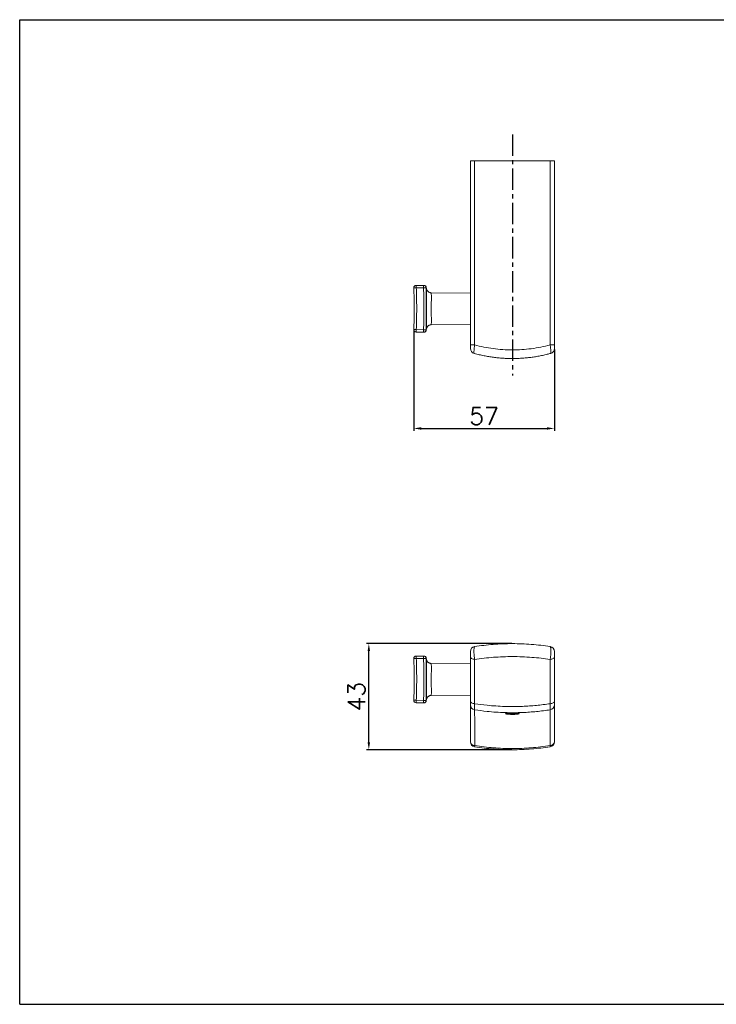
# Model space of a CAD drawing. Extents: x 642 to 1207, y 406 to 805.
# Tile 1 of 2: x 642 to 925, y 406 to 805. Entities that reach past the tile are written whole.
import ezdxf

# ---------------------------------------------------------------- set-up
doc = ezdxf.new("R2010")
doc.units = 0
doc.header["$LTSCALE"] = 23.1
doc.linetypes.add('CENTER', pattern=[0.6, 0.375, -0.075, 0.075, -0.075])
doc.layers.get('0').update_dxf_attribs({"linetype": 'CONTINUOUS'})
doc.layers.get('Defpoints').update_dxf_attribs({"linetype": 'CONTINUOUS'})
doc.styles.get("Standard").update_dxf_attribs({"font": 'txt.shx', "bigfont": 'whgtxt.shx'})
doc.dimstyles.get("Standard").update_dxf_attribs({"dimtxt": 2.5, "dimasz": 0.18, "dimexe": 0.18, "dimexo": 0.0625, "dimgap": 0.09, "dimtad": 0, "dimtih": 1, "dimtoh": 1, "dimdec": 4, "dimzin": 0, "dimdsep": 46, "dimtxsty": 'Standard', "dimcen": 0.09, "dimadec": 0, "dimazin": 0, "dimtp": 0.001, "dimtm": 0.001, "dimtfac": 1, "dimtdec": 4, "dimtofl": 0, "dimtmove": 0, "dimatfit": 0, "dimfxl": 0, "dimtolj": 1, "dimtzin": 0, "dimarcsym": 0})

# ---------------------------------------------------------------- blocks, each defined once
blk = doc.blocks.new('A$C32A71373')
at = {"color": 2, "linetype": 'Continuous'}
for p, q in [((0, 0), (0, 420)), ((0, 420), (594, 420)), ((0, 0), (594, 0))]:
    blk.add_line(p, q, dxfattribs=at)
blk = doc.blocks.new('*D94')
at = {"color": 2, "lineweight": -2, "transparency": 16777216}
for p, q in [((802.04, 678.94), (802.04, 638.18)), ((859, 671.23), (859, 638.18)), ((805.04, 639.18), (856, 639.18))]:
    blk.add_line(p, q, dxfattribs=at)
at = {"color": 2, "transparency": 16777216}
for points in [[(805.04, 639.68), (805.04, 638.68), (802.04, 639.18)], [(856, 639.68), (856, 638.68), (859, 639.18)]]:
    blk.add_solid(points, dxfattribs=at)
at = {"layer": 'Defpoints', "color": 0, "transparency": 16777216}
for p in [(802.04, 679.24), (859, 671.53), (859, 639.18)]:
    blk.add_point(p, dxfattribs=at)
at = {"color": 2, "transparency": 16777216, "insert": (830.52, 644.18), "char_height": 7, "attachment_point": 5}
blk.add_mtext('\\A1;57', dxfattribs=at)
blk = doc.blocks.new('*D95')
at = {"color": 2, "lineweight": -2, "transparency": 16777216}
for p, q in [((841.7, 551.93), (782.81, 551.93)), ((783.81, 511.93), (783.81, 548.93)), ((841.7, 508.93), (782.81, 508.93))]:
    blk.add_line(p, q, dxfattribs=at)
at = {"color": 2, "transparency": 16777216}
for points in [[(783.31, 548.93), (784.31, 548.93), (783.81, 551.93)], [(783.31, 511.93), (784.31, 511.93), (783.81, 508.93)]]:
    blk.add_solid(points, dxfattribs=at)
at = {"layer": 'Defpoints', "color": 0, "transparency": 16777216}
for p in [(783.81, 551.93), (842, 551.93), (842, 508.93)]:
    blk.add_point(p, dxfattribs=at)
at = {"color": 2, "transparency": 16777216, "insert": (778.81, 530.43), "char_height": 7, "attachment_point": 5, "rotation": 90}
blk.add_mtext('\\A1;43', dxfattribs=at)
blk = doc.blocks.new('A$C46257E6B')
at = {"color": 7, "linetype": 'Continuous', "lineweight": 15}
for p, q in [((0, 36.93), (0.02, 36.26)), ((1, 37.97), (3.98, 37.99)), ((3.98, 36.99), (1, 36.97)), ((5.07, 36.79), (5.05, 37.09)), ((22.96, 19.66), (22.96, 37.61)), ((24.65, 36.62), (24.65, 18.67)), ((55.28, 18.67), (55.28, 36.62)), ((56.96, 37.61), (56.96, 19.66)), ((22.96, 34.87), (7.06, 35.01)), ((1, 20.03), (3.98, 20.01)), ((5.05, 19.91), (5.07, 20.18)), ((7.06, 21.99), (22.96, 22.13)), ((3.98, 19.01), (1, 19.03))]:
    blk.add_line(p, q, dxfattribs=at)
at = {"color": 7, "linetype": 'Continuous', "lineweight": 15, "flags": 128}
for points in [[(3.98, 36.99), (4.17, 37), (4.36, 37), (4.53, 37), (4.68, 37), (4.81, 37.01), (4.9, 37.01), (4.96, 37.01), (4.98, 37.01)], [(24.65, 36.62), (24.31, 36.67), (23.99, 36.74), (23.7, 36.84), (23.44, 36.96), (23.24, 37.11), (23.09, 37.27), (23, 37.44), (22.96, 37.61)], [(56.96, 37.61), (56.93, 37.44), (56.84, 37.27), (56.69, 37.11), (56.48, 36.96), (56.23, 36.84), (55.94, 36.74), (55.62, 36.67), (55.28, 36.62)], [(0.02, 20.65), (0.02, 20.6), (0, 20.07)], [(4.98, 19.99), (4.96, 19.99), (4.9, 19.99), (4.81, 19.99), (4.68, 20), (4.53, 20), (4.36, 20), (4.17, 20), (3.98, 20.01)], [(24.65, 18.67), (24.31, 18.72), (23.99, 18.79), (23.7, 18.89), (23.44, 19.01), (23.24, 19.15), (23.09, 19.31), (23, 19.48), (22.96, 19.66)], [(56.96, 19.66), (56.93, 19.48), (56.84, 19.31), (56.69, 19.15), (56.48, 19.01), (56.23, 18.89), (55.94, 18.79), (55.62, 18.72), (55.28, 18.67)]]:
    blk.add_lwpolyline(points, dxfattribs=at)
at = {"color": 7, "linetype": 'Continuous', "lineweight": 15}
for centre, radius, start, end in [((24.96, 39.83), 2, 98.8882, 180), ((54.96, 39.83), 2, 0, 81.1118), ((1.01, 36.97), 1, 90.5, 182.2218), ((26.28, -621.48), 658.93, 92.19909, 92.28522), ((29.65, 37.47), 28.66, 179.0003, 180.9997), ((32.63, 37.49), 28.66, 179.0003, 180.9997), ((3.98, 36.99), 1, 1.0618, 90.4954), ((4.06, 36.99), 1, 5.4086, 90.5), ((1.01, 20.03), 1, 177.7782, 269.5), ((26.48, 683.52), 663.97, 267.71515, 267.80063), ((29.65, 19.53), 28.66, 179.0003, 180.9997), ((32.63, 19.51), 28.66, 179.0003, 180.9997), ((3.98, 20.01), 1, 269.5047, 358.9381), ((4.06, 20.01), 1, 269.5, 354.5913), ((24.96, 18.18), 2, 180, 261.0188), ((54.96, 18.18), 2, 278.9803, 0), ((24.69, 3.41), 1.74, 187.6353, 271.058), ((24.96, 3.18), 2, 180, 261.0186), ((-107.53, 22.5), 133.89, 350.8455, 351.046), ((55.23, 3.41), 1.74, 268.9413, 352.3646), ((182.79, 21.77), 129.16, 188.9531, 189.161), ((54.96, 3.18), 2, 278.9814, 0)]:
    blk.add_arc(centre, radius, start, end, dxfattribs=at)
for points, knots in [([(24.66, 41.81), (24.64, 41.81), (24.6, 41.79), (24.54, 41.71), (24.48, 41.52), (24.43, 41.25), (24.4, 40.9), (24.38, 40.49), (24.37, 40.01), (24.38, 39.48), (24.4, 38.91), (24.45, 38.32), (24.5, 37.73), (24.57, 37.15), (24.62, 36.8), (24.65, 36.62)], [0, 0, 0, 0, 0.036955, 0.115893, 0.194827, 0.272733, 0.350635, 0.429276, 0.507916, 0.588933, 0.669952, 0.753039, 0.83613, 0.918063, 1, 1, 1, 1]), ([(24.66, 41.81), (25.89, 41.99), (28.35, 42.35), (32.16, 42.72), (36.04, 42.95), (39.94, 43.03), (43.81, 42.95), (47.66, 42.72), (51.49, 42.36), (54.01, 41.99), (55.27, 41.81)], [0, 0, 0, 0, 0.12368, 0.247352, 0.373777, 0.500199, 0.623739, 0.747282, 0.873637, 1, 1, 1, 1]), ([(55.28, 36.62), (55.29, 36.7), (55.33, 36.95), (55.39, 37.38), (55.45, 37.94), (55.5, 38.5), (55.53, 39.06), (55.55, 39.6), (55.56, 40.12), (55.55, 40.59), (55.52, 41.01), (55.48, 41.35), (55.42, 41.6), (55.36, 41.77), (55.3, 41.8), (55.27, 41.81)], [0, 0, 0, 0, 0.036644, 0.1155507, 0.194454, 0.2723563, 0.350256, 0.4289262, 0.5075953, 0.5886655, 0.6697366, 0.7528802, 0.8360267, 0.9180115, 1, 1, 1, 1]), ([(0.02, 36.26), (0.04, 35.79), (0.11, 34.13), (0.17, 31.21), (0.19, 27.53), (0.13, 23.8), (0.06, 21.32), (0.01, 20.06), (0.01, 20.04)], [0, 0, 0, 0, 0.087421, 0.307338, 0.540928, 0.766211, 0.997067, 1, 1, 1, 1]), ([(1, 37.97), (1.04, 37.97), (1.14, 37.97), (1.16, 37.97), (1.17, 37.97)], [0, 0, 0, 0, 0.393835, 1, 1, 1, 1]), ([(1, 36.97), (1.04, 35.85), (1.14, 33.03), (1.19, 28.8), (1.14, 24.27), (1.05, 21.45), (1, 20.03)], [0, 0, 0, 0, 0.196917, 0.499999, 0.749949, 1, 1, 1, 1]), ([(3.98, 37.99), (3.99, 37.99), (4.04, 37.99), (4.05, 37.99), (4.05, 37.99)], [0, 0, 0, 0, 0.422632, 1, 1, 1, 1]), ([(3.98, 20.01), (3.99, 21.2), (4.04, 24.04), (4.06, 29.32), (4.03, 33.78), (3.98, 36.61), (3.98, 36.99)], [0, 0, 0, 0, 0.211317, 0.500001, 0.933077, 1, 1, 1, 1]), ([(4.98, 37.01), (4.99, 36.63), (5.04, 33.79), (5.06, 29.32), (5.05, 24.03), (5, 21.19), (4.98, 19.99)], [0, 0, 0, 0, 0.066947, 0.499998, 0.788641, 1, 1, 1, 1]), ([(5.14, 35.52), (5.13, 35.75), (5.12, 36.22), (5.09, 36.62), (5.08, 36.82), (5.08, 36.8), (5.08, 36.8)], [0, 0, 0, 0, 0.307162, 0.614441, 0.925927, 1, 1, 1, 1]), ([(7.06, 35.01), (7.02, 35.01), (6.86, 35), (6.59, 35.05), (6.27, 35.16), (5.99, 35.31), (5.75, 35.49), (5.56, 35.69), (5.4, 35.9), (5.28, 36.11), (5.2, 36.3), (5.15, 36.47), (5.12, 36.6), (5.1, 36.68), (5.1, 36.71), (5.1, 36.72)], [0, 0, 0, 0, 0.039083, 0.162281, 0.277937, 0.38701, 0.489855, 0.586437, 0.676393, 0.758997, 0.832933, 0.8954, 0.942275, 0.978254, 1, 1, 1, 1]), ([(22.96, 37.61), (22.96, 37.77), (22.96, 38.08), (22.96, 38.61), (22.96, 39.09), (22.96, 39.48), (22.96, 39.74), (22.96, 39.83), (22.96, 39.83), (22.96, 39.83)], [0, 0, 0, 0, 0.165655, 0.331538, 0.491994, 0.647711, 0.803078, 0.962324, 1, 1, 1, 1]), ([(55.28, 36.62), (54.04, 36.79), (51.58, 37.13), (47.77, 37.48), (43.9, 37.7), (40, 37.77), (36.13, 37.7), (32.28, 37.49), (28.44, 37.14), (25.91, 36.8), (24.65, 36.62)], [0, 0, 0, 0, 0.123585, 0.247162, 0.373483, 0.499801, 0.623438, 0.747078, 0.873535, 1, 1, 1, 1]), ([(56.96, 39.83), (56.96, 39.82), (56.96, 39.79), (56.96, 39.52), (56.96, 39.14), (56.96, 38.68), (56.96, 38.18), (56.96, 37.82), (56.96, 37.65), (56.96, 37.61)], [0, 0, 0, 0, 0.1657998, 0.3318271, 0.4923996, 0.6481652, 0.8034992, 0.9626484, 1, 1, 1, 1]), ([(5.08, 20.19), (5.08, 20.18), (5.08, 20.17), (5.08, 20.22), (5.09, 20.25), (5.09, 20.31), (5.11, 20.58), (5.13, 21.1), (5.14, 21.64), (5.15, 21.91)], [0, 0, 0, 0, 0.031181, 0.044862, 0.257226, 0.275311, 0.519393, 0.759741, 1, 1, 1, 1]), ([(5.1, 20.27), (5.1, 20.28), (5.1, 20.29), (5.11, 20.37), (5.14, 20.49), (5.19, 20.67), (5.29, 20.91), (5.44, 21.17), (5.66, 21.42), (5.9, 21.63), (6.19, 21.8), (6.52, 21.93), (6.81, 21.99), (6.99, 21.99), (7.06, 21.99)], [0, 0, 0, 0, 0.015857, 0.05128, 0.099485, 0.158522, 0.245632, 0.362438, 0.471278, 0.579934, 0.695155, 0.813697, 0.934029, 1, 1, 1, 1]), ([(4.05, 19.01), (4.04, 19.01), (4.03, 19.01), (3.98, 19.01), (3.98, 19.01)], [0, 0, 0, 0, 0.866153, 1, 1, 1, 1]), ([(22.96, 18.18), (22.96, 18.19), (22.96, 18.2), (22.96, 18.33), (22.96, 18.54), (22.96, 18.82), (22.96, 19.19), (22.96, 19.5), (22.96, 19.66)], [0, 0, 0, 0, 0.1588255, 0.3222308, 0.4810658, 0.6445443, 0.8191793, 1, 1, 1, 1]), ([(22.96, 3.18), (22.96, 3.98), (22.96, 5.58), (22.96, 7.63), (22.96, 9.45), (22.96, 11.04), (22.96, 12.48), (22.96, 13.76), (22.96, 14.87), (22.96, 15.83), (22.96, 16.61), (22.96, 17.2), (22.96, 17.62), (22.96, 17.91), (22.96, 18.08), (22.96, 18.12), (22.96, 18.14)], [0, 0, 0, 0, 0.073965, 0.1483084, 0.2151337, 0.2820108, 0.3488426, 0.4174254, 0.4860564, 0.5546393, 0.6266331, 0.6987199, 0.7708972, 0.8430932, 0.9151786, 1, 1, 1, 1]), ([(24.65, 18.67), (24.64, 18.42), (24.62, 17.91), (24.61, 17.3), (24.61, 16.81), (24.61, 16.47), (24.63, 16.25), (24.64, 16.22), (24.65, 16.2)], [0, 0, 0, 0, 0.174635, 0.355342, 0.514345, 0.677904, 0.836693, 1, 1, 1, 1]), ([(24.65, 18.67), (26.32, 18.44), (29.18, 18.04), (33.25, 17.71), (36.85, 17.53), (40.46, 17.48), (43.81, 17.56), (46.89, 17.73), (49.69, 17.96), (52.49, 18.27), (54.35, 18.54), (55.28, 18.67)], [0, 0, 0, 0, 0.164914, 0.281666, 0.398418, 0.515993, 0.633569, 0.724981, 0.816393, 0.908197, 1, 1, 1, 1]), ([(24.65, 16.2), (24.65, 16.21), (24.65, 16.22), (24.65, 16.22), (24.65, 16.14), (24.65, 15.96), (24.65, 15.69), (24.65, 15.27), (24.66, 14.69), (24.66, 13.88), (24.67, 12.81), (24.67, 11.47), (24.68, 9.89), (24.69, 8.08), (24.7, 6.23), (24.71, 4.41), (24.72, 2.95), (24.72, 2), (24.73, 1.67)], [0, 0, 0, 0, 0.094975, 0.189949, 0.284912, 0.3424, 0.39998, 0.457541, 0.515025, 0.572432, 0.635067, 0.697896, 0.760778, 0.823584, 0.886198, 0.93099, 0.975778, 1, 1, 1, 1]), ([(55.28, 16.2), (54.35, 16.06), (52.5, 15.79), (49.71, 15.47), (46.9, 15.23), (43.82, 15.06), (40.48, 14.98), (36.88, 15.03), (33.27, 15.21), (29.18, 15.55), (26.32, 15.96), (24.65, 16.2)], [0, 0, 0, 0, 0.0914129, 0.1828256, 0.2746284, 0.366431, 0.4831829, 0.5999347, 0.7175105, 0.8350865, 1, 1, 1, 1]), ([(55.2, 1.67), (55.21, 2.44), (55.22, 3.98), (55.23, 6.09), (55.24, 8.08), (55.25, 9.89), (55.26, 11.47), (55.26, 12.81), (55.27, 13.84), (55.27, 14.61), (55.27, 15.18), (55.28, 15.67), (55.28, 16.03), (55.28, 16.22), (55.28, 16.26), (55.28, 16.22), (55.28, 16.21), (55.28, 16.2)], [0, 0, 0, 0, 0.056888, 0.113785, 0.176395, 0.239198, 0.302077, 0.364903, 0.427533, 0.479056, 0.530611, 0.582143, 0.665632, 0.749156, 0.832764, 0.916409, 1, 1, 1, 1]), ([(55.28, 16.2), (55.29, 16.22), (55.3, 16.26), (55.32, 16.51), (55.32, 16.89), (55.32, 17.38), (55.3, 17.97), (55.29, 18.44), (55.28, 18.67)], [0, 0, 0, 0, 0.174636, 0.355343, 0.514346, 0.677905, 0.836693, 1, 1, 1, 1]), ([(56.96, 19.66), (56.96, 19.52), (56.96, 19.24), (56.96, 18.89), (56.96, 18.59), (56.96, 18.36), (56.96, 18.21), (56.96, 18.19), (56.96, 18.18)], [0, 0, 0, 0, 0.158825, 0.32223, 0.481064, 0.644542, 0.819178, 1, 1, 1, 1]), ([(56.96, 18.14), (56.96, 18.12), (56.96, 18.09), (56.96, 17.92), (56.96, 17.64), (56.96, 17.21), (56.96, 16.62), (56.96, 15.84), (56.96, 14.9), (56.96, 13.82), (56.96, 12.56), (56.96, 11.12), (56.96, 9.49), (56.96, 7.65), (56.96, 5.58), (56.96, 3.98), (56.96, 3.18)], [0, 0, 0, 0, 0.080691, 0.153732, 0.226888, 0.300023, 0.373064, 0.446008, 0.51278, 0.579597, 0.646369, 0.714853, 0.783387, 0.851864, 0.925755, 1, 1, 1, 1]), ([(37.21, 14.62), (37.22, 14.6), (37.24, 14.58), (37.36, 14.54), (37.55, 14.49), (37.81, 14.45), (38.13, 14.41), (38.51, 14.38), (38.93, 14.35), (39.37, 14.33), (39.83, 14.32), (40.29, 14.32), (40.75, 14.34), (41.18, 14.36), (41.57, 14.39), (41.92, 14.43), (42.22, 14.47), (42.46, 14.51), (42.62, 14.55), (42.71, 14.59), (42.72, 14.63), (42.65, 14.66), (42.51, 14.69), (42.29, 14.71), (42.01, 14.73), (41.67, 14.74), (41.28, 14.75), (40.85, 14.75), (40.4, 14.75), (39.93, 14.75), (39.47, 14.75), (39.02, 14.75), (38.6, 14.74), (38.22, 14.74), (37.88, 14.72), (37.61, 14.71), (37.4, 14.69), (37.25, 14.66), (37.23, 14.63), (37.21, 14.62)], [0, 0, 0, 0, 0.026993, 0.053986, 0.080976, 0.107966, 0.134993, 0.162018, 0.188942, 0.215864, 0.24257, 0.269275, 0.295838, 0.322402, 0.349037, 0.375672, 0.402519, 0.429367, 0.456374, 0.48338, 0.510386, 0.537391, 0.564295, 0.591198, 0.618014, 0.64483, 0.671615, 0.698401, 0.725188, 0.751975, 0.778768, 0.80556, 0.832353, 0.859145, 0.885933, 0.91272, 0.939505, 0.96629, 1, 1, 1, 1]), ([(55.28, 1.2), (54.01, 1.02), (51.48, 0.65), (47.65, 0.28), (43.81, 0.05), (39.96, -0.02), (36.12, 0.05), (32.29, 0.28), (28.46, 0.64), (25.92, 1.02), (24.65, 1.2)], [0, 0, 0, 0, 0.124731, 0.249461, 0.374963, 0.500465, 0.624965, 0.749466, 0.874733, 1, 1, 1, 1]), ([(24.73, 1.67), (25.98, 1.48), (28.5, 1.12), (32.3, 0.75), (36.12, 0.53), (39.94, 0.45), (43.77, 0.52), (47.59, 0.75), (51.4, 1.11), (53.94, 1.48), (55.2, 1.67)], [0, 0, 0, 0, 0.124505, 0.249011, 0.374273, 0.499535, 0.624271, 0.749006, 0.874503, 1, 1, 1, 1])]:
    blk.add_open_spline(points, degree=3, knots=knots, dxfattribs=at)
at = {"color": 8, "linetype": 'Continuous', "lineweight": 15}
for points, knots in [([(5.06, 37.09), (5.06, 37.09), (5.06, 37.09), (5.05, 37.07), (5, 37.03), (4.98, 37.01)], [0, 0, 0, 0, 0.000002, 0.577284, 1, 1, 1, 1]), ([(5.15, 21.91), (5.15, 22.21), (5.15, 22.82), (5.14, 23.95), (5.12, 25.2), (5.09, 26.55), (5.08, 27.96), (5.08, 29.22), (5.09, 30.29), (5.11, 31.34), (5.13, 32.49), (5.15, 33.67), (5.15, 34.71), (5.14, 35.25), (5.14, 35.52)], [0, 0, 0, 0, 0.087818, 0.175643, 0.264291, 0.352973, 0.442681, 0.532397, 0.59008, 0.647759, 0.736078, 0.824364, 0.912179, 1, 1, 1, 1]), ([(7.06, 34.98), (7.06, 34.99), (7.05, 35.01), (7.07, 34.85), (7.09, 34.51), (7.12, 33.99), (7.13, 33.32), (7.13, 32.51), (7.11, 31.58), (7.08, 30.7), (7.07, 29.88), (7.06, 29.06), (7.05, 28.09), (7.07, 27.01), (7.09, 25.96), (7.12, 24.99), (7.13, 24.11), (7.13, 23.36), (7.11, 22.75), (7.08, 22.32), (7.06, 22.04), (7.06, 22.02), (7.06, 22)], [0, 0, 0, 0, 0.02252, 0.076983, 0.129807, 0.184154, 0.23711, 0.29161, 0.344484, 0.398886, 0.433282, 0.468088, 0.520954, 0.575362, 0.628234, 0.682633, 0.735588, 0.790087, 0.842962, 0.897366, 0.950314, 1, 1, 1, 1]), ([(4.98, 19.99), (4.99, 19.98), (5.04, 19.93), (5.05, 19.92), (5.06, 19.91)], [0, 0, 0, 0, 0.133895, 1, 1, 1, 1])]:
    blk.add_open_spline(points, degree=3, knots=knots, dxfattribs=at)
blk = doc.blocks.new('A$C460E64DC')
at = {"color": 7, "linetype": 'Continuous', "lineweight": 15}
for p, q in [((22.96, 5.5), (22.96, 80.18)), ((22.96, 80.18), (24.66, 80.18)), ((24.66, 80.18), (24.66, 5.5)), ((55.27, 80.18), (24.66, 80.18)), ((55.27, 5.5), (55.27, 80.18)), ((55.27, 80.18), (56.96, 80.18)), ((56.96, 80.18), (56.96, 5.5)), ((0, 28.61), (0.02, 27.94)), ((1, 29.65), (3.98, 29.67)), ((3.98, 28.67), (1, 28.65)), ((5.07, 28.5), (5.05, 28.77)), ((22.96, 26.55), (7.05, 26.69)), ((0.02, 12.33), (0, 11.75)), ((7.06, 13.67), (22.96, 13.81)), ((1, 11.72), (3.98, 11.69)), ((3.98, 10.69), (1, 10.72)), ((5.05, 11.59), (5.07, 11.89)), ((5.08, 11.88), (5.08, 11.89)), ((24.66, 5.5), (22.96, 5.5)), ((56.96, 5.5), (55.27, 5.5))]:
    blk.add_line(p, q, dxfattribs=at)
at = {"color": 7, "linetype": 'Continuous', "lineweight": 15, "flags": 128}
for points in [[(4.98, 28.69), (4.96, 28.69), (4.9, 28.69), (4.81, 28.69), (4.68, 28.69), (4.53, 28.68), (4.36, 28.68), (4.17, 28.68), (3.98, 28.67)], [(4.98, 11.67), (4.96, 11.67), (4.9, 11.67), (4.81, 11.67), (4.68, 11.68), (4.53, 11.68), (4.36, 11.68), (4.17, 11.69), (3.98, 11.69)]]:
    blk.add_lwpolyline(points, dxfattribs=at)
at = {"color": 7, "linetype": 'Continuous', "lineweight": 15}
for centre, radius, start, end in [((1.01, 28.65), 1, 90.5, 182.2218), ((26.5, -635.29), 664.42, 92.1994, 92.28481), ((29.65, 29.15), 28.65, 179.0002, 180.9998), ((32.63, 29.17), 28.65, 179.0002, 180.9998), ((3.98, 28.67), 1, 1.0621, 90.4951), ((4.06, 28.67), 1, 5.4086, 90.5), ((1.01, 11.72), 1, 177.7782, 269.5), ((26.5, 675.65), 664.42, 267.71519, 267.8006), ((29.65, 11.22), 28.65, 179.0002, 180.9998), ((32.63, 11.19), 28.65, 179.0002, 180.9998), ((3.98, 11.69), 1, 269.5049, 358.9379), ((4.06, 11.69), 1, 269.5, 354.5913), ((24.96, 4.01), 2, 180, 254.8643), ((54.96, 4.01), 2, 285.1265, 0)]:
    blk.add_arc(centre, radius, start, end, dxfattribs=at)
for points, knots in [([(0.02, 27.94), (0.04, 27.47), (0.11, 25.81), (0.17, 22.89), (0.19, 19.22), (0.13, 15.49), (0.06, 13), (0.01, 11.74), (0.01, 11.73)], [0, 0, 0, 0, 0.087421, 0.307338, 0.540928, 0.766211, 0.997067, 1, 1, 1, 1]), ([(1, 29.65), (1.04, 29.65), (1.14, 29.65), (1.16, 29.65), (1.17, 29.65)], [0, 0, 0, 0, 0.393835, 1, 1, 1, 1]), ([(1, 28.65), (1.04, 27.54), (1.14, 24.71), (1.19, 20.48), (1.14, 15.95), (1.05, 13.13), (1, 11.72)], [0, 0, 0, 0, 0.196917, 0.499999, 0.749949, 1, 1, 1, 1]), ([(3.98, 29.67), (3.99, 29.67), (4.04, 29.67), (4.05, 29.67), (4.05, 29.67)], [0, 0, 0, 0, 0.422632, 1, 1, 1, 1]), ([(3.98, 11.69), (3.99, 12.89), (4.04, 15.72), (4.06, 21), (4.03, 25.46), (3.98, 28.29), (3.98, 28.67)], [0, 0, 0, 0, 0.211317, 0.500001, 0.933077, 1, 1, 1, 1]), ([(4.98, 28.69), (4.99, 28.31), (5.04, 25.48), (5.06, 21), (5.05, 15.71), (5, 12.87), (4.98, 11.67)], [0, 0, 0, 0, 0.066947, 0.499998, 0.788641, 1, 1, 1, 1]), ([(5.13, 27.62), (5.13, 27.63), (5.12, 27.89), (5.1, 28.18), (5.08, 28.45), (5.08, 28.48), (5.08, 28.49)], [0, 0, 0, 0, 0.023288, 0.405306, 0.787447, 1, 1, 1, 1]), ([(7.05, 26.69), (6.97, 26.69), (6.77, 26.69), (6.46, 26.77), (6.16, 26.9), (5.89, 27.06), (5.67, 27.25), (5.49, 27.45), (5.35, 27.66), (5.25, 27.87), (5.17, 28.05), (5.13, 28.21), (5.11, 28.32), (5.1, 28.39), (5.1, 28.41), (5.1, 28.41)], [0, 0, 0, 0, 0.0872615, 0.2067429, 0.3191864, 0.4252733, 0.5251888, 0.6187687, 0.7055227, 0.7845529, 0.8541722, 0.9107276, 0.9518339, 0.9843792, 1, 1, 1, 1]), ([(5.09, 11.98), (5.09, 12), (5.09, 12.06), (5.11, 12.3), (5.13, 12.77), (5.14, 13.29), (5.15, 13.56)], [0, 0, 0, 0, 0.100109, 0.321655, 0.660891, 1, 1, 1, 1]), ([(5.1, 11.96), (5.1, 11.96), (5.1, 11.98), (5.11, 12.07), (5.14, 12.2), (5.2, 12.4), (5.31, 12.64), (5.48, 12.9), (5.7, 13.14), (5.95, 13.34), (6.25, 13.51), (6.57, 13.62), (6.85, 13.68), (7.01, 13.67), (7.06, 13.67)], [0, 0, 0, 0, 0.01764, 0.055413, 0.107334, 0.169264, 0.263359, 0.381016, 0.485978, 0.596962, 0.713532, 0.833123, 0.954316, 1, 1, 1, 1]), ([(4.05, 10.69), (4.04, 10.69), (4.03, 10.69), (3.98, 10.69), (3.98, 10.69)], [0, 0, 0, 0, 0.866153, 1, 1, 1, 1]), ([(22.96, 4.03), (22.96, 4.03), (22.96, 4.01), (22.96, 4.17), (22.96, 4.48), (22.96, 4.9), (22.96, 5.26), (22.96, 5.46), (22.96, 5.5)], [0, 0, 0, 0, 0.1001527, 0.3161492, 0.5257682, 0.7349138, 0.9492829, 1, 1, 1, 1]), ([(24.66, 5.5), (25.89, 5.2), (28.35, 4.6), (32.16, 3.98), (36.04, 3.59), (39.94, 3.46), (43.81, 3.58), (47.66, 3.96), (51.49, 4.58), (54.01, 5.19), (55.27, 5.5)], [0, 0, 0, 0, 0.12368, 0.247352, 0.373777, 0.500199, 0.623739, 0.747282, 0.873637, 1, 1, 1, 1]), ([(56.96, 5.5), (56.96, 5.33), (56.96, 4.98), (56.96, 4.53), (56.96, 4.2), (56.96, 4.02), (56.96, 4.03), (56.96, 4.03)], [0, 0, 0, 0, 0.223079, 0.446466, 0.662513, 0.872093, 1, 1, 1, 1]), ([(24.44, 2.08), (24.45, 2.08), (24.46, 2.06), (24.48, 2.08), (24.5, 2.13), (24.51, 2.13)], [0, 0, 0, 0, 0.082603, 0.985854, 1, 1, 1, 1]), ([(24.44, 2.09), (24.82, 1.98), (25.83, 1.71), (27.49, 1.33), (29.4, 0.95), (31.31, 0.63), (33.21, 0.38), (35.12, 0.19), (37.03, 0.06), (38.95, 0), (40.85, 0), (42.75, 0.06), (44.64, 0.18), (46.52, 0.36), (48.41, 0.6), (50.29, 0.91), (52.18, 1.28), (53.91, 1.67), (55.01, 1.96), (55.48, 2.09)], [0, 0, 0, 0, 0.037773, 0.100516, 0.16261, 0.224181, 0.285354, 0.346252, 0.406998, 0.467712, 0.528449, 0.588474, 0.648354, 0.708476, 0.768905, 0.829704, 0.890934, 0.952654, 1, 1, 1, 1])]:
    blk.add_open_spline(points, degree=3, knots=knots, dxfattribs=at)
at = {"color": 8, "linetype": 'Continuous', "lineweight": 15}
for points, knots in [([(5.06, 28.77), (5.06, 28.77), (5.07, 28.78), (5.04, 28.75), (5, 28.71), (4.98, 28.69)], [0, 0, 0, 0, 0.000002, 0.577284, 1, 1, 1, 1]), ([(5.15, 13.56), (5.15, 13.86), (5.15, 14.46), (5.14, 15.59), (5.12, 16.84), (5.09, 18.19), (5.08, 19.59), (5.08, 21.02), (5.1, 22.42), (5.12, 23.76), (5.14, 24.99), (5.15, 26.07), (5.15, 26.98), (5.13, 27.41), (5.13, 27.62)], [0, 0, 0, 0, 0.083056, 0.166118, 0.249861, 0.333636, 0.418559, 0.503488, 0.587936, 0.672357, 0.755574, 0.838768, 0.921939, 1, 1, 1, 1]), ([(7.05, 26.69), (7.06, 26.68), (7.06, 26.66), (7.08, 26.44), (7.1, 26.04), (7.12, 25.47), (7.13, 24.76), (7.12, 23.9), (7.1, 22.95), (7.07, 21.92), (7.05, 20.84), (7.05, 19.73), (7.07, 18.65), (7.09, 17.6), (7.12, 16.64), (7.13, 15.76), (7.13, 15.02), (7.11, 14.42), (7.08, 14.03), (7.07, 13.81), (7.06, 13.69), (7.06, 13.69), (7.06, 13.7)], [0, 0, 0, 0, 0.039439, 0.092271, 0.14663, 0.19957, 0.254048, 0.306965, 0.361419, 0.414347, 0.468808, 0.521737, 0.576213, 0.629051, 0.683412, 0.736381, 0.790895, 0.843782, 0.898199, 0.932603, 0.967418, 1, 1, 1, 1]), ([(5.08, 11.89), (5.08, 11.88), (5.08, 11.87), (5.09, 11.95), (5.09, 11.98)], [0, 0, 0, 0, 0.639051, 1, 1, 1, 1]), ([(4.98, 11.67), (4.99, 11.66), (5.04, 11.62), (5.05, 11.6), (5.06, 11.59)], [0, 0, 0, 0, 0.133895, 1, 1, 1, 1]), ([(24.66, 5.5), (24.64, 5.41), (24.6, 5.14), (24.54, 4.68), (24.48, 4.15), (24.43, 3.66), (24.4, 3.21), (24.38, 2.82), (24.37, 2.5), (24.38, 2.27), (24.4, 2.11), (24.43, 2.09), (24.44, 2.08)], [0, 0, 0, 0, 0.049574, 0.155469, 0.261359, 0.365868, 0.470373, 0.575869, 0.681363, 0.790047, 0.898733, 1, 1, 1, 1]), ([(55.48, 2.09), (55.49, 2.09), (55.51, 2.08), (55.53, 2.15), (55.55, 2.31), (55.56, 2.56), (55.55, 2.9), (55.52, 3.32), (55.48, 3.81), (55.43, 4.34), (55.36, 4.92), (55.3, 5.3), (55.27, 5.5)], [0, 0, 0, 0, 0.0225751, 0.1284285, 0.2325426, 0.3394834, 0.4466847, 0.5569816, 0.6668621, 0.7800455, 0.888468, 1, 1, 1, 1])]:
    blk.add_open_spline(points, degree=3, knots=knots, dxfattribs=at)

msp = doc.modelspace()

# ---------------------------------------------------------------- linework, layer by layer
at = {"color": 1, "linetype": 'CENTER'}
msp.add_line((842, 758.38), (842, 660.58), dxfattribs=at)

# ---------------------------------------------------------------- block references
at = {"xscale": 0.9504, "yscale": 0.9504, "zscale": 0.9504}
msp.add_blockref('A$C32A71373', (642.34, 405.72), dxfattribs=at)
for name, p in [('A$C460E64DC', (802.03, 667.52)), ('A$C46257E6B', (802.03, 508.93))]:
    msp.add_blockref(name, p)

# ---------------------------------------------------------------- dimensions: what is measured, and where the dimension line sits
dim = msp.add_linear_dim(base=(859, 639.18), p1=(802.04, 679.24), p2=(859, 671.53), dimstyle='Standard', override={"dimtxt": 7, "dimasz": 3, "dimexe": 1, "dimexo": 0.3, "dimgap": 1.5, "dimtad": 1, "dimtih": 0, "dimtoh": 0, "dimdec": 1, "dimzin": 8, "dimcen": 0, "dimclrd": 2, "dimclre": 2, "dimclrt": 2, "dimazin": 2, "dimtp": 0.1, "dimtm": 0, "dimtfac": 0.5, "dimtdec": 1, "dimatfit": 3, "dimfxl": 2.5, "dimarcsym": 1})
dim.commit()
dim.dimension.update_dxf_attribs({"geometry": '*D94', "text_midpoint": (830.52, 644.18)})
dim = msp.add_linear_dim(base=(783.81, 551.93), p1=(842, 508.93), p2=(842, 551.93), angle=90, dimstyle='Standard', override={"dimtxt": 7, "dimasz": 3, "dimexe": 1, "dimexo": 0.3, "dimgap": 1.5, "dimtad": 1, "dimtih": 0, "dimtoh": 0, "dimdec": 1, "dimzin": 8, "dimcen": 0, "dimclrd": 2, "dimclre": 2, "dimclrt": 2, "dimazin": 2, "dimtp": 0.1, "dimtm": 0, "dimtfac": 0.5, "dimtdec": 1, "dimatfit": 3, "dimfxl": 2.5, "dimarcsym": 1})
dim.commit()
dim.dimension.update_dxf_attribs({"geometry": '*D95', "text_midpoint": (783.81, 530.43), "dimtype": 160})

doc.saveas('drawing.dxf')
